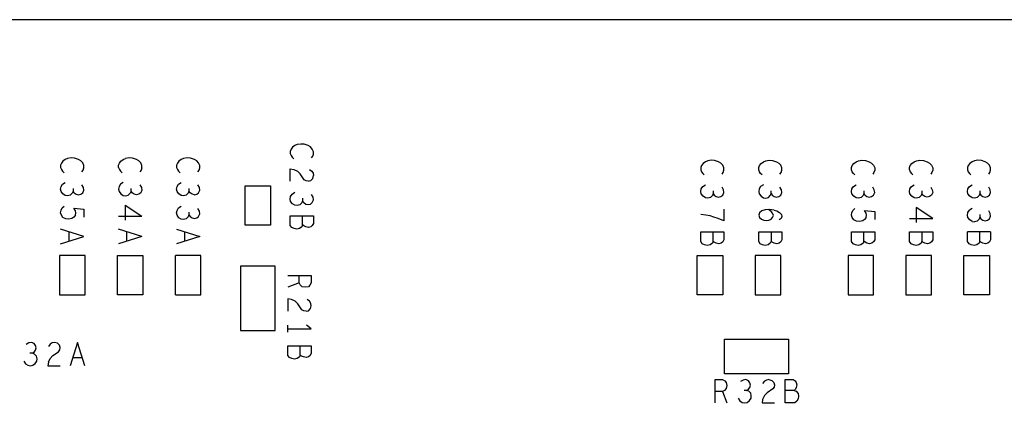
# Model space of a CAD drawing. Extents: x 179 to 509, y 207 to 417.
# Tile 7 of 14: x 292 to 335, y 353 to 370. Entities that reach past the tile are written whole.
import ezdxf

# ---------------------------------------------------------------- set-up
doc = ezdxf.new("R2010")
doc.units = 0
doc.layers.add('RVP8-IFD_G_bassy_art', color=2, linetype='CONTINUOUS')

msp = doc.modelspace()

# ---------------------------------------------------------------- linework, layer by layer
at = {"layer": 'RVP8-IFD_G_bassy_art'}
for points in [[(423.661, 289.786), (423.661, 369.786), (243.661, 369.786), (243.661, 369.786)], [(304.978, 363.837), (305.028, 363.913), (305.061, 364.002), (305.061, 364.103), (305.011, 364.217), (304.928, 364.306), (304.828, 364.369), (304.661, 364.42), (304.511, 364.433), (304.361, 364.407), (304.261, 364.369), (304.161, 364.293), (304.094, 364.205), (304.061, 364.116), (304.061, 364.027), (304.094, 363.939), (304.144, 363.863), (304.211, 363.799)], [(295.078, 363.237), (295.128, 363.313), (295.161, 363.402), (295.161, 363.503), (295.111, 363.617), (295.028, 363.706), (294.928, 363.769), (294.761, 363.82), (294.611, 363.833), (294.461, 363.807), (294.361, 363.769), (294.261, 363.693), (294.194, 363.605), (294.161, 363.516), (294.161, 363.427), (294.194, 363.339), (294.244, 363.263), (294.311, 363.199)], [(296.661, 363.427), (296.661, 363.516), (296.694, 363.605), (296.761, 363.693), (296.861, 363.769), (296.961, 363.807)], [(296.661, 363.427), (296.694, 363.339), (296.744, 363.263), (296.811, 363.199)], [(297.661, 363.402), (297.661, 363.503), (297.611, 363.617), (297.528, 363.706), (297.428, 363.769), (297.261, 363.82), (297.111, 363.833), (296.961, 363.807)], [(300.078, 363.237), (300.128, 363.313), (300.161, 363.402), (300.161, 363.503), (300.111, 363.617), (300.028, 363.706), (299.928, 363.769), (299.761, 363.82), (299.611, 363.833), (299.461, 363.807), (299.361, 363.769), (299.261, 363.693), (299.194, 363.605), (299.161, 363.516), (299.161, 363.427), (299.194, 363.339), (299.244, 363.263), (299.311, 363.199)], [(322.678, 363.137), (322.728, 363.213), (322.761, 363.302), (322.761, 363.403), (322.711, 363.517), (322.628, 363.606), (322.528, 363.669), (322.361, 363.72), (322.211, 363.733), (322.061, 363.707), (321.961, 363.669), (321.861, 363.593), (321.794, 363.505), (321.761, 363.416), (321.761, 363.327), (321.794, 363.239), (321.844, 363.163), (321.911, 363.099)], [(324.344, 363.163), (324.294, 363.239), (324.261, 363.327), (324.261, 363.416), (324.294, 363.505), (324.361, 363.593), (324.461, 363.669), (324.561, 363.707), (324.711, 363.733), (324.861, 363.72), (325.028, 363.669), (325.128, 363.606)], [(325.178, 363.137), (325.228, 363.213), (325.261, 363.302), (325.261, 363.403), (325.211, 363.517), (325.128, 363.606)], [(328.294, 363.239), (328.261, 363.327), (328.261, 363.416), (328.294, 363.505), (328.361, 363.593), (328.461, 363.669), (328.561, 363.707), (328.711, 363.733), (328.861, 363.72), (329.028, 363.669), (329.128, 363.606), (329.211, 363.517), (329.261, 363.403), (329.261, 363.302), (329.228, 363.213), (329.178, 363.137)], [(330.761, 363.327), (330.761, 363.416), (330.794, 363.505), (330.861, 363.593), (330.961, 363.669), (331.061, 363.707), (331.211, 363.733), (331.361, 363.72), (331.528, 363.669), (331.628, 363.606), (331.711, 363.517), (331.761, 363.403), (331.761, 363.302), (331.728, 363.213), (331.678, 363.137)], [(334.178, 363.137), (334.228, 363.213), (334.261, 363.302), (334.261, 363.403), (334.211, 363.517), (334.128, 363.606), (334.028, 363.669), (333.861, 363.72), (333.711, 363.733), (333.561, 363.707), (333.461, 363.669), (333.361, 363.593), (333.294, 363.505), (333.261, 363.416), (333.261, 363.327), (333.294, 363.239), (333.344, 363.163), (333.411, 363.099)], [(297.661, 363.402), (297.628, 363.313), (297.578, 363.237)], [(304.061, 362.83), (304.061, 363.362), (304.211, 363.337), (304.378, 363.261), (304.494, 363.147)], [(304.844, 362.83), (304.744, 362.843), (304.661, 362.893), (304.494, 363.147)], [(304.844, 362.83), (304.944, 362.855), (305.028, 362.944), (305.061, 363.071)], [(304.894, 363.337), (304.994, 363.261), (305.044, 363.172), (305.061, 363.071)], [(324.411, 363.099), (324.344, 363.163)], [(328.411, 363.099), (328.344, 363.163), (328.294, 363.239)], [(330.761, 363.327), (330.794, 363.239), (330.844, 363.163), (330.911, 363.099)], [(294.578, 362.23), (294.461, 362.205), (294.361, 362.217), (294.261, 362.281), (294.178, 362.382), (294.161, 362.483), (294.178, 362.597), (294.244, 362.699), (294.361, 362.775)], [(294.744, 362.331), (294.828, 362.268), (294.928, 362.243), (295.028, 362.268), (295.111, 362.331), (295.161, 362.445), (295.144, 362.559), (295.078, 362.673)], [(296.861, 362.775), (296.744, 362.699), (296.678, 362.597), (296.661, 362.483), (296.678, 362.382), (296.761, 362.281), (296.861, 362.217), (296.961, 362.205), (297.078, 362.23)], [(297.578, 362.673), (297.644, 362.559), (297.661, 362.445), (297.611, 362.331), (297.528, 362.268), (297.428, 362.243), (297.328, 362.268), (297.244, 362.331), (297.194, 362.407), (297.161, 362.319), (297.078, 362.23)], [(299.928, 362.243), (299.828, 362.268), (299.744, 362.331), (299.694, 362.407), (299.661, 362.319), (299.578, 362.23), (299.461, 362.205), (299.361, 362.217), (299.261, 362.281), (299.178, 362.382), (299.161, 362.483), (299.178, 362.597), (299.244, 362.699), (299.361, 362.775)], [(299.928, 362.243), (300.028, 362.268), (300.111, 362.331), (300.161, 362.445), (300.144, 362.559), (300.078, 362.673)], [(321.961, 362.117), (321.861, 362.181), (321.778, 362.282), (321.761, 362.383), (321.778, 362.497), (321.844, 362.599), (321.961, 362.675)], [(322.294, 362.307), (322.344, 362.231), (322.428, 362.168), (322.528, 362.143), (322.628, 362.168), (322.711, 362.231), (322.761, 362.345), (322.744, 362.459), (322.678, 362.573)], [(324.461, 362.675), (324.344, 362.599), (324.278, 362.497), (324.261, 362.383), (324.278, 362.282), (324.361, 362.181), (324.461, 362.117), (324.561, 362.105), (324.678, 362.13), (324.761, 362.219), (324.794, 362.307), (324.794, 362.421)], [(324.794, 362.307), (324.844, 362.231), (324.928, 362.168), (325.028, 362.143), (325.128, 362.168), (325.211, 362.231), (325.261, 362.345), (325.244, 362.459), (325.178, 362.573)], [(328.678, 362.13), (328.561, 362.105), (328.461, 362.117), (328.361, 362.181), (328.278, 362.282), (328.261, 362.383), (328.278, 362.497), (328.344, 362.599), (328.461, 362.675)], [(328.844, 362.231), (328.928, 362.168), (329.028, 362.143), (329.128, 362.168), (329.211, 362.231), (329.261, 362.345), (329.244, 362.459), (329.178, 362.573)], [(331.678, 362.573), (331.744, 362.459), (331.761, 362.345), (331.711, 362.231), (331.628, 362.168), (331.528, 362.143), (331.428, 362.168), (331.344, 362.231), (331.294, 362.307), (331.261, 362.219), (331.178, 362.13), (331.061, 362.105), (330.961, 362.117), (330.861, 362.181), (330.778, 362.282), (330.761, 362.383), (330.778, 362.497), (330.844, 362.599), (330.961, 362.675)], [(333.461, 362.117), (333.361, 362.181), (333.278, 362.282), (333.261, 362.383), (333.278, 362.497), (333.344, 362.599), (333.461, 362.675)], [(333.794, 362.307), (333.844, 362.231), (333.928, 362.168), (334.028, 362.143), (334.128, 362.168), (334.211, 362.231), (334.261, 362.345), (334.244, 362.459), (334.178, 362.573)], [(294.694, 362.521), (294.694, 362.407), (294.661, 362.319), (294.578, 362.23)], [(294.744, 362.331), (294.694, 362.407)], [(297.194, 362.407), (297.194, 362.521)], [(299.694, 362.521), (299.694, 362.407)], [(304.478, 361.81), (304.361, 361.785), (304.261, 361.797), (304.161, 361.861), (304.078, 361.962), (304.061, 362.063), (304.078, 362.177), (304.144, 362.279), (304.261, 362.355)], [(304.644, 361.911), (304.728, 361.848), (304.828, 361.823), (304.928, 361.848), (305.011, 361.911), (305.061, 362.025), (305.044, 362.139), (304.978, 362.253)], [(322.294, 362.421), (322.294, 362.307), (322.261, 362.219), (322.178, 362.13), (322.061, 362.105), (321.961, 362.117)], [(328.794, 362.421), (328.794, 362.307), (328.761, 362.219), (328.678, 362.13)], [(328.844, 362.231), (328.794, 362.307)], [(331.294, 362.421), (331.294, 362.307)], [(333.794, 362.421), (333.794, 362.307), (333.761, 362.219), (333.678, 362.13), (333.561, 362.105), (333.461, 362.117)], [(294.511, 361.197), (294.378, 361.21), (294.261, 361.273), (294.194, 361.362), (294.161, 361.476), (294.178, 361.59), (294.228, 361.679), (294.311, 361.755)], [(296.944, 361.793), (296.944, 361.159)], [(296.944, 361.793), (297.661, 361.324)], [(299.361, 361.197), (299.261, 361.261), (299.178, 361.362), (299.161, 361.463), (299.178, 361.577), (299.244, 361.679), (299.361, 361.755)], [(304.594, 362.101), (304.594, 361.987), (304.561, 361.899), (304.478, 361.81)], [(304.644, 361.911), (304.594, 361.987)], [(294.794, 361.375), (294.728, 361.286), (294.644, 361.223), (294.511, 361.197)], [(294.728, 361.666), (295.161, 361.628), (295.161, 361.286)], [(294.794, 361.375), (294.811, 361.463), (294.794, 361.552), (294.728, 361.666)], [(296.661, 361.324), (297.661, 361.324)], [(299.694, 361.501), (299.694, 361.387), (299.661, 361.299), (299.578, 361.21), (299.461, 361.185), (299.361, 361.197)], [(299.694, 361.387), (299.744, 361.311), (299.828, 361.248), (299.928, 361.223), (300.028, 361.248), (300.111, 361.311), (300.161, 361.425), (300.144, 361.539), (300.078, 361.653)], [(304.594, 360.955), (304.594, 361.347)], [(322.511, 361.224), (322.328, 361.287), (322.161, 361.338), (321.978, 361.376), (321.761, 361.401)], [(322.761, 361.629), (322.761, 361.123), (322.511, 361.224)], [(324.928, 361.591), (324.711, 361.617), (324.544, 361.604), (324.394, 361.553), (324.294, 361.465), (324.261, 361.363), (324.294, 361.275), (324.378, 361.199), (324.478, 361.148), (324.578, 361.135), (324.694, 361.148), (324.794, 361.199), (324.861, 361.262), (324.894, 361.351), (324.861, 361.452), (324.794, 361.528), (324.678, 361.617)], [(324.928, 361.591), (325.044, 361.553), (325.161, 361.49), (325.244, 361.401), (325.261, 361.313), (325.228, 361.224), (325.144, 361.161)], [(328.744, 361.123), (328.611, 361.097), (328.478, 361.11), (328.361, 361.173), (328.294, 361.262), (328.261, 361.376), (328.278, 361.49), (328.328, 361.579), (328.411, 361.655)], [(328.828, 361.566), (329.261, 361.528), (329.261, 361.186)], [(328.894, 361.275), (328.911, 361.363), (328.894, 361.452), (328.828, 361.566)], [(330.761, 361.224), (331.761, 361.224), (331.044, 361.693)], [(331.044, 361.693), (331.044, 361.059)], [(333.461, 361.097), (333.361, 361.161), (333.278, 361.262), (333.261, 361.363), (333.278, 361.477), (333.344, 361.579)], [(333.461, 361.655), (333.344, 361.579)], [(333.794, 361.401), (333.794, 361.287), (333.761, 361.199), (333.678, 361.11), (333.561, 361.085)], [(333.794, 361.287), (333.844, 361.211), (333.928, 361.148), (334.028, 361.123), (334.128, 361.148), (334.211, 361.211), (334.261, 361.325), (334.244, 361.439), (334.178, 361.553)], [(328.894, 361.275), (328.828, 361.186), (328.744, 361.123)], [(333.461, 361.097), (333.561, 361.085)], [(294.161, 360.139), (295.161, 360.456), (294.161, 360.773)], [(294.511, 360.659), (294.511, 360.253)], [(297.661, 360.456), (296.661, 360.773)], [(297.661, 360.456), (296.661, 360.139)], [(297.011, 360.253), (297.011, 360.659)], [(299.161, 360.773), (300.161, 360.456), (299.161, 360.139)], [(299.511, 360.253), (299.511, 360.659)], [(322.294, 360.255), (322.294, 360.647)], [(324.794, 360.647), (324.794, 360.255)], [(328.794, 360.255), (328.794, 360.647)], [(331.294, 360.647), (331.294, 360.255), (331.261, 360.166), (331.161, 360.09), (331.044, 360.065), (330.928, 360.09), (330.828, 360.141), (330.761, 360.229), (330.761, 360.647), (331.761, 360.647), (331.761, 360.305), (331.711, 360.217), (331.644, 360.166), (331.544, 360.141), (331.428, 360.166), (331.344, 360.204), (331.294, 360.255)], [(333.544, 360.065), (333.428, 360.09), (333.328, 360.141), (333.261, 360.229), (333.261, 360.647)], [(334.261, 360.647), (333.261, 360.647)], [(334.261, 360.647), (334.261, 360.305), (334.211, 360.217), (334.144, 360.166), (334.044, 360.141), (333.928, 360.166), (333.844, 360.204), (333.794, 360.255), (333.761, 360.166), (333.661, 360.09), (333.544, 360.065)], [(333.794, 360.255), (333.794, 360.647)], [(299.111, 357.936), (299.111, 359.636)], [(299.111, 357.936), (300.211, 357.936), (300.211, 359.636), (299.111, 359.636)], [(303.961, 358.769), (304.961, 358.769), (304.961, 358.453), (304.911, 358.351), (304.844, 358.288), (304.711, 358.263)], [(304.444, 358.453), (304.444, 358.769)], [(304.711, 358.263), (304.578, 358.288), (304.494, 358.364), (304.444, 358.453), (303.961, 358.263)], [(304.744, 357.23), (304.644, 357.243), (304.561, 357.293), (304.394, 357.547), (304.278, 357.661), (304.111, 357.737), (303.961, 357.762), (303.961, 357.23)], [(304.744, 357.23), (304.844, 357.255), (304.928, 357.344), (304.961, 357.471), (304.944, 357.572), (304.894, 357.661), (304.794, 357.737)], [(303.961, 356.324), (303.961, 356.628)], [(303.961, 356.476), (304.961, 356.476), (304.761, 356.628)], [(292.94, 355.419), (293.016, 355.469), (293.079, 355.553), (293.104, 355.653), (293.079, 355.753), (293.016, 355.836), (292.902, 355.886), (292.788, 355.869), (292.674, 355.803)], [(293.63, 355.036), (293.706, 355.203), (293.82, 355.319), (294.074, 355.486), (294.124, 355.569), (294.137, 355.669), (294.112, 355.769), (294.023, 355.853), (293.896, 355.886), (293.795, 355.869), (293.706, 355.819), (293.63, 355.719)], [(294.891, 355.886), (294.574, 354.886)], [(295.208, 354.886), (294.891, 355.886)], [(292.572, 355.086), (292.648, 354.969), (292.75, 354.903), (292.864, 354.886), (292.965, 354.903), (293.066, 354.986), (293.13, 355.086), (293.142, 355.186), (293.117, 355.303), (293.028, 355.386), (292.94, 355.419), (292.826, 355.419)], [(304.494, 355.355), (304.494, 355.747)], [(293.63, 355.036), (293.605, 354.886), (294.137, 354.886)], [(294.688, 355.236), (295.094, 355.236)], [(322.378, 353.286), (322.378, 354.286), (322.694, 354.286), (322.796, 354.236), (322.859, 354.169), (322.884, 354.036), (322.859, 353.903), (322.783, 353.819), (322.694, 353.769)], [(323.74, 353.819), (323.816, 353.869), (323.879, 353.953), (323.904, 354.053), (323.879, 354.153), (323.816, 354.236), (323.702, 354.286), (323.588, 354.269), (323.474, 354.203)], [(324.696, 354.286), (324.823, 354.253), (324.912, 354.169), (324.937, 354.069), (324.924, 353.969), (324.874, 353.886), (324.62, 353.719), (324.506, 353.603), (324.43, 353.436), (324.405, 353.286), (324.937, 353.286)], [(324.696, 354.286), (324.595, 354.269), (324.506, 354.219), (324.43, 354.119)], [(325.4, 353.286), (325.4, 354.286), (325.742, 354.286), (325.83, 354.236), (325.881, 354.169), (325.906, 354.069), (325.881, 353.953), (325.843, 353.869), (325.792, 353.819), (325.4, 353.819)], [(322.694, 353.769), (322.378, 353.769)], [(322.694, 353.769), (322.884, 353.286)], [(323.372, 353.486), (323.448, 353.369), (323.55, 353.303), (323.664, 353.286), (323.765, 353.303), (323.866, 353.386), (323.93, 353.486), (323.942, 353.586), (323.917, 353.703), (323.828, 353.786), (323.74, 353.819), (323.626, 353.819)], [(325.792, 353.819), (325.881, 353.786), (325.957, 353.686), (325.982, 353.569), (325.957, 353.453), (325.906, 353.353), (325.818, 353.286), (325.4, 353.286)]]:
    msp.add_lwpolyline(points, dxfattribs=at)
for points in [[(302.111, 360.936), (302.111, 362.636), (303.211, 362.636), (303.211, 360.936), (302.111, 360.936)], [(304.344, 360.765), (304.228, 360.79), (304.128, 360.841), (304.061, 360.929), (304.061, 361.347), (305.061, 361.347), (305.061, 361.005), (305.011, 360.917), (304.944, 360.866), (304.844, 360.841), (304.728, 360.866), (304.644, 360.904), (304.594, 360.955), (304.561, 360.866), (304.461, 360.79), (304.344, 360.765)], [(322.044, 360.065), (321.928, 360.09), (321.828, 360.141), (321.761, 360.229), (321.761, 360.647), (322.761, 360.647), (322.761, 360.305), (322.711, 360.217), (322.644, 360.166), (322.544, 360.141), (322.428, 360.166), (322.344, 360.204), (322.294, 360.255), (322.261, 360.166), (322.161, 360.09), (322.044, 360.065)], [(325.261, 360.647), (325.261, 360.305), (325.211, 360.217), (325.144, 360.166), (325.044, 360.141), (324.928, 360.166), (324.844, 360.204), (324.794, 360.255), (324.761, 360.166), (324.661, 360.09), (324.544, 360.065), (324.428, 360.09), (324.328, 360.141), (324.261, 360.229), (324.261, 360.647), (325.261, 360.647)], [(328.544, 360.065), (328.428, 360.09), (328.328, 360.141), (328.261, 360.229), (328.261, 360.647), (329.261, 360.647), (329.261, 360.305), (329.211, 360.217), (329.144, 360.166), (329.044, 360.141), (328.928, 360.166), (328.844, 360.204), (328.794, 360.255), (328.761, 360.166), (328.661, 360.09), (328.544, 360.065)], [(294.111, 357.936), (295.211, 357.936), (295.211, 359.636), (294.111, 359.636), (294.111, 357.936)], [(296.611, 357.936), (296.611, 359.636), (297.711, 359.636), (297.711, 357.936), (296.611, 357.936)], [(322.711, 357.936), (321.611, 357.936), (321.611, 359.636), (322.711, 359.636), (322.711, 357.936)], [(324.111, 357.936), (325.211, 357.936), (325.211, 359.636), (324.111, 359.636), (324.111, 357.936)], [(328.111, 357.936), (329.211, 357.936), (329.211, 359.636), (328.111, 359.636), (328.111, 357.936)], [(330.611, 357.936), (331.711, 357.936), (331.711, 359.636), (330.611, 359.636), (330.611, 357.936)], [(334.211, 357.936), (333.111, 357.936), (333.111, 359.636), (334.211, 359.636), (334.211, 357.936)], [(301.911, 359.166), (301.911, 356.406), (303.411, 356.406), (303.411, 359.166), (301.911, 359.166)], [(322.781, 354.536), (322.781, 356.036), (325.541, 356.036), (325.541, 354.536), (322.781, 354.536)], [(304.128, 355.19), (304.028, 355.241), (303.961, 355.329), (303.961, 355.747), (304.961, 355.747), (304.961, 355.405), (304.911, 355.317), (304.844, 355.266), (304.744, 355.241), (304.628, 355.266), (304.544, 355.304), (304.494, 355.355), (304.461, 355.266), (304.361, 355.19), (304.244, 355.165), (304.128, 355.19)]]:
    msp.add_lwpolyline(points, close=True, dxfattribs=at)

doc.saveas('drawing.dxf')
